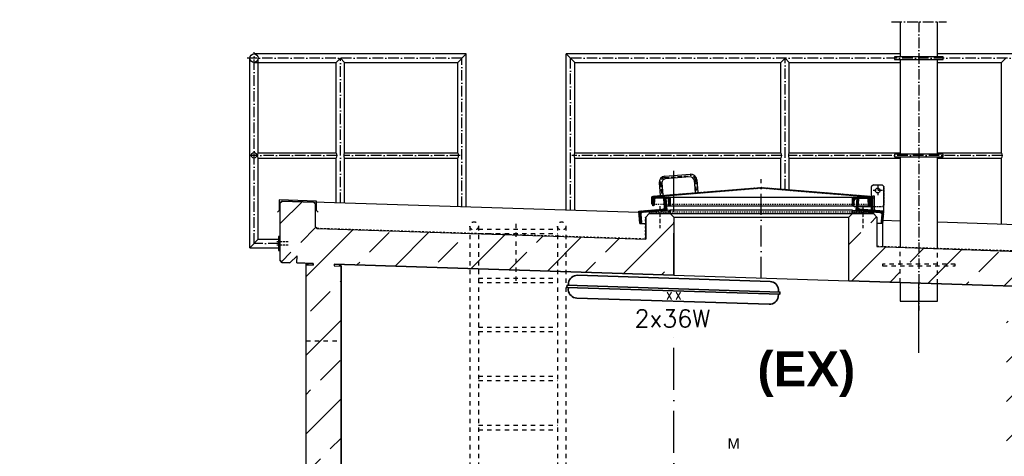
# Model space of a CAD drawing. Header units: millimetres. Extents: x -1777 to 1198744, y 17256 to 76241.
# Tile 29 of 201: x 74195 to 79819, y 53191 to 55683. Entities that reach past the tile are written whole.
import ezdxf
from ezdxf.enums import TextEntityAlignment as Align

# ---------------------------------------------------------------- set-up
doc = ezdxf.new("R2010")
doc.units = ezdxf.units.MM
doc.linetypes.add('ACAD_ISO10W100', pattern=[18, 12, -3, 0, -3])
doc.linetypes.add('JIS_02_1.0', pattern=[2, 1, -1])
doc.layers.add('Beschriftung', color=7, linetype='Continuous', lineweight=9)
doc.layers.add('elektro Installation', color=7, linetype='Continuous', lineweight=35)
doc.styles.add('LBB3.5M1000', font='isocp.shx', dxfattribs={"height": 3.5})
doc.styles.add('ROMANS', font='ROMANS', dxfattribs={"height": 0.2})

msp = doc.modelspace()

# ---------------------------------------------------------------- hatches: boundary and pattern name
h = msp.add_hatch()
h.set_pattern_fill('ANSI31', color=256)
h.set_pattern_definition([(45, (180353.186, 109163.53), (-2.24506403, 2.24506403), [])])
edge = h.paths.add_edge_path()
edge.add_line((77810.6074, 54668.38274), (77810.6074, 54630.68924))
edge.add_line((77810.6074, 54630.68924), (77805.6074, 54630.68924))
edge.add_line((77805.6074, 54630.68924), (77805.6074, 54668.76528))
edge.add_arc((77813.1074, 54668.76528), 7.5, 94.57392126, 180, ccw=False)
edge.add_line((77812.50931, 54676.24139), (78430.00931, 54725.64139))
edge.add_arc((78430.6074, 54718.16528), 7.5, 85.42607874, 94.57392126, ccw=False)
edge.add_line((78431.20549, 54725.64139), (79048.70549, 54676.24139))
edge.add_arc((79048.1074, 54668.76528), 7.5, 0, 85.42607874, ccw=False)
edge.add_line((79055.6074, 54668.76528), (79055.6074, 54630.68924))
edge.add_line((79055.6074, 54630.68924), (79050.6074, 54630.68924))
edge.add_line((79050.6074, 54630.68924), (79050.6074, 54668.38274))
edge.add_arc((79048.1074, 54668.38274), 2.5, 0, 85.38935068)
edge.add_line((79048.30836, 54670.87465), (78431.21028, 54720.64062))
edge.add_arc((78430.6074, 54713.16489), 7.5, 85.38935068, 94.61064932)
edge.add_line((78430.00452, 54720.64062), (77812.90644, 54670.87465))
edge.add_arc((77813.1074, 54668.38274), 2.5, 94.61064932, 180)
h = msp.add_hatch()
h.set_pattern_fill('ANSI31', color=256, angle=4.76364169)
h.set_pattern_definition([(49.7636417, (173060.3818, 116645.3815), (-2.42375146, 2.05086662), [])])
edge = h.paths.add_edge_path()
edge.add_line((77878.96779, 54664.23249), (77884.44879, 54664.68924))
edge.add_line((77884.44879, 54664.68924), (77890.26197, 54594.93104))
edge.add_line((77890.26197, 54594.93104), (77752.73866, 54583.47076))
edge.add_arc((77753.65216, 54572.50876), 11, 94.76364169, 184.76364169)
edge.add_line((77742.69015, 54571.59526), (77746.4272, 54526.7507))
edge.add_arc((77740.9462, 54526.29395), 5.5, -85.23635831, 4.76364169, ccw=False)
edge.add_line((77741.40295, 54520.81295), (77735.92195, 54520.3562))
edge.add_line((77735.92195, 54520.3562), (77730.10876, 54590.1144))
edge.add_line((77730.10876, 54590.1144), (77867.63208, 54601.57468))
edge.add_arc((77866.71858, 54612.53668), 11, 274.76364169, 364.76364169)
edge.add_line((77877.68058, 54613.45018), (77873.94354, 54658.29474))
edge.add_arc((77879.42454, 54658.75149), 5.5, 94.76364169, 184.76364169, ccw=False)
h = msp.add_hatch()
h.set_pattern_fill('ANSI31', color=256, angle=90)
h.set_pattern_definition([(135, (178370.043, 109163.53), (-2.24506403, -2.24506403), [])])
edge = h.paths.add_edge_path()
edge.add_arc((77828.6074, 54656.18924), 8.5, 90, 176.37147033)
edge.add_line((77820.12444, 54656.72718), (77818.09156, 54624.67027))
edge.add_arc((77813.85008, 54624.93924), 4.25, 270, 356.37147033, ccw=False)
edge.add_line((77813.85008, 54620.68924), (77810.6074, 54620.68924))
edge.add_line((77810.6074, 54620.68924), (77810.6074, 54668.13924))
edge.add_arc((77813.1574, 54668.13924), 2.55, 90, 180, ccw=False)
edge.add_line((77813.1574, 54670.68924), (77908.0574, 54670.68924))
edge.add_arc((77908.0574, 54668.13924), 2.55, 0, 90, ccw=False)
edge.add_line((77910.6074, 54668.13924), (77910.6074, 54620.68924))
edge.add_line((77910.6074, 54620.68924), (77907.36471, 54620.68924))
edge.add_arc((77907.36471, 54624.93924), 4.25, 183.62852967, 270, ccw=False)
edge.add_line((77903.12323, 54624.67027), (77901.09036, 54656.72718))
edge.add_arc((77892.6074, 54656.18924), 8.5, 3.62852967, 90)
edge.add_line((77892.6074, 54664.68924), (77828.6074, 54664.68924))
h = msp.add_hatch()
h.set_pattern_fill('ANSI31', color=256, angle=90)
h.set_pattern_definition([(135, (179510.043, 109163.53), (-2.24506403, -2.24506403), [])])
edge = h.paths.add_edge_path()
edge.add_arc((78968.6074, 54656.18924), 8.5, 90, 176.37147033)
edge.add_line((78960.12444, 54656.72718), (78958.09156, 54624.67027))
edge.add_arc((78953.85008, 54624.93924), 4.25, 270, 356.37147033, ccw=False)
edge.add_line((78953.85008, 54620.68924), (78950.6074, 54620.68924))
edge.add_line((78950.6074, 54620.68924), (78950.6074, 54668.13924))
edge.add_arc((78953.1574, 54668.13924), 2.55, 90, 180, ccw=False)
edge.add_line((78953.1574, 54670.68924), (79048.0574, 54670.68924))
edge.add_arc((79048.0574, 54668.13924), 2.55, 0, 90, ccw=False)
edge.add_line((79050.6074, 54668.13924), (79050.6074, 54620.68924))
edge.add_line((79050.6074, 54620.68924), (79047.36471, 54620.68924))
edge.add_arc((79047.36471, 54624.93924), 4.25, 183.62852967, 270, ccw=False)
edge.add_line((79043.12323, 54624.67027), (79041.09036, 54656.72718))
edge.add_arc((79032.6074, 54656.18924), 8.5, 3.62852967, 90)
edge.add_line((79032.6074, 54664.68924), (78968.6074, 54664.68924))
h = msp.add_hatch()
h.set_pattern_fill('ANSI31', color=256, angle=-4.76364169)
h.set_pattern_definition([(40.2363583, (182128.1943, 101394.8634), (-2.05086662, 2.42375146), [])])
edge = h.paths.add_edge_path()
edge.add_line((78982.24701, 54664.23249), (78976.766, 54664.68924))
edge.add_line((78976.766, 54664.68924), (78970.95282, 54594.93104))
edge.add_line((78970.95282, 54594.93104), (79108.47614, 54583.47076))
edge.add_arc((79107.56264, 54572.50876), 11, -4.76364169, 85.23635831, ccw=False)
edge.add_line((79118.52464, 54571.59526), (79114.78759, 54526.7507))
edge.add_arc((79120.26859, 54526.29395), 5.5, 175.23635831, 265.23635831)
edge.add_line((79119.81184, 54520.81295), (79125.29285, 54520.3562))
edge.add_line((79125.29285, 54520.3562), (79131.10603, 54590.1144))
edge.add_line((79131.10603, 54590.1144), (78993.58271, 54601.57468))
edge.add_arc((78994.49621, 54612.53668), 11, 175.23635831, 265.23635831, ccw=False)
edge.add_line((78983.53421, 54613.45018), (78987.27126, 54658.29474))
edge.add_arc((78981.79026, 54658.75149), 5.5, -4.76364169, 85.23635831)
h = msp.add_hatch()
h.set_pattern_fill('ANSI33', color=256, scale=50, style=0)
h.set_pattern_definition([(45, (77427.53, 48181.26), (-224.506, 224.506), []), (45, (77652.04, 48181.26), (-224.506, 224.506), [158.75, -79.375])])
h.paths.add_polyline_path([(75683.0826, 54307.74025), (75683.0826, 54637.5992), (75693.07807, 54647.59467), (75872.89092, 54641.79367), (75883.0826, 54631.602), (75883.0826, 54501.38684), (75893.41597, 54491.05347), (77770.6074, 54430.49282), (77770.6074, 54556.62649), (77790.6074, 54576.62649), (77910.6074, 54576.62649), (77930.6074, 54556.62649), (77930.6074, 54225.22696), (75990.95064, 54287.80282), (75990.6282, 54277.80802), (76030.6074, 54276.51824), (76030.6074, 51261.02696), (79830.6074, 51261.02696), (79830.6074, 54153.92528), (79870.58773, 54152.63546), (79870.91018, 54162.63026), (78930.6074, 54192.96565), (78930.6074, 54556.62649), (78950.6074, 54576.62649), (79070.6074, 54576.62649), (79090.6074, 54556.62649), (79090.6074, 54387.9079), (80171.17429, 54350.04896), (80180.84664, 54339.73171), (80180.84664, 54162.63651), (80170.5294, 54152.96415), (80125.5528, 54154.41515), (80086.86338, 54195.68414), (80085.5736, 54155.70494), (79990.95064, 54158.7576), (79990.6282, 54148.7628), (80030.6074, 54147.47301), (80030.6074, 51261.02696), (80753.34528, 51252.89107), (80753.34528, 50761.02696), (74960.27248, 50761.02696), (74960.27248, 51251.22957), (75830.6074, 51261.02696), (75830.6074, 54282.9705), (75870.26415, 54281.69112), (75870.5866, 54291.68592), (75777.71076, 54294.68222), (75779.00054, 54334.66142), (75737.73156, 54295.972), (75692.75496, 54297.423)])
h = msp.add_hatch()
h.set_pattern_fill('AR-SAND', color=256, scale=0.1)
h.set_pattern_definition([(37.5, (177911.4575, 109155.4673), (-0.16000313, 4.89413237), [0, -3.8608, 0, -4.318, 0, -4.1275]), (7.5, (177911.4575, 109155.467), (4.49523283, 7.168251), [0, -2.0828, 0, -3.4798, 0, -1.3335]), (327.5, (177908.3333, 109155.4673), (7.9099237, 0.01437185), [0, -1.27, 0, -4.572, 0, -5.969]), (317.5, (177908.333, 109155.467), (7.63556452, 2.22929323), [0, -0.635, 0, -2.9972, 0, -3.429])])
h.paths.add_polyline_path([(77790.6074, 54576.62649), (77910.6074, 54576.62649), (77910.6074, 54596.62649), (77790.6074, 54586.62649)])
h = msp.add_hatch()
h.set_pattern_fill('AR-SAND', color=256, scale=0.1)
h.set_pattern_definition([(37.5, (179071.4575, 109155.4673), (-0.16000313, 4.89413237), [0, -3.8608, 0, -4.318, 0, -4.1275]), (7.5, (179071.4575, 109155.467), (4.49523283, 7.168251), [0, -2.0828, 0, -3.4798, 0, -1.3335]), (327.5, (179068.3333, 109155.4673), (7.9099237, 0.01437185), [0, -1.27, 0, -4.572, 0, -5.969]), (317.5, (179068.333, 109155.467), (7.63556452, 2.22929323), [0, -0.635, 0, -2.9972, 0, -3.429])])
h.paths.add_polyline_path([(78950.6074, 54576.62649), (79070.6074, 54576.62649), (79070.6074, 54586.62649), (78950.6074, 54596.62649)])
h = msp.add_hatch(color=256)
h.dxf.hatch_style = 1
h.paths.add_polyline_path([(75840.92464, 54292.64286), (75830.6074, 54292.9757), (75830.6074, 54282.9705), (75840.6022, 54282.64806)])
h = msp.add_hatch(color=256)
h.dxf.hatch_style = 1
h.paths.add_polyline_path([(76030.6074, 54286.52344), (76020.6126, 54286.84589), (76020.29015, 54276.85109), (76030.6074, 54276.51824)])

# ---------------------------------------------------------------- linework, layer by layer
at = {"linetype": 'ACAD_ISO10W100', "ltscale": 5}
for p, q in [((79330.6074, 55671.76923), (79330.6074, 54023.03155)), ((76720.61798, 55463.67734), (75494.40465, 55463.67734)), ((75533.0826, 54405.27682), (75533.0826, 55497.82734)), ((76026.34816, 54636.84294), (76026.34816, 55463.67734)), ((76720.61798, 54614.44489), (76720.61798, 55463.67734)), ((80376.91179, 55463.67734), (77340.59681, 55463.67734)), ((77340.59681, 54594.44356), (77340.59681, 55463.67734)), ((78566.34816, 54714.82998), (78566.34816, 55463.67734)), ((76007.38188, 54908.67734), (75512.98724, 54908.67734)), ((76711.23256, 54908.67734), (76045.31445, 54908.67734)), ((78547.38188, 54908.67734), (77348.58389, 54908.67734)), ((79807.38188, 54908.67734), (78585.31445, 54908.67734)), ((75673.0826, 54405.27682), (75533.0826, 54405.27682))]:
    msp.add_line(p, q, dxfattribs=at)
for p, q in [((75508.9326, 54381.12682), (75508.9326, 55463.67734)), ((76744.76798, 55487.82734), (75533.0826, 55487.82734)), ((75557.2326, 54923.62734), (75557.2326, 55463.67734)), ((76026.34816, 55463.67734), (76002.19816, 55439.52734)), ((76050.49816, 55439.52734), (76026.34816, 55463.67734)), ((76744.76798, 55487.82734), (76696.46798, 55439.52734)), ((76744.76798, 54613.66578), (76744.76798, 55487.82734)), ((79223.5574, 55487.82734), (77316.44681, 55487.82734)), ((77316.44681, 54595.22267), (77316.44681, 55487.82734)), ((77316.44681, 55487.82734), (77364.74681, 55439.52734)), ((78566.34816, 55463.67734), (78542.19816, 55439.52734)), ((78590.49816, 55439.52734), (78566.34816, 55463.67734)), ((80330.84664, 55487.82734), (79437.6574, 55487.82734)), ((79826.34816, 55463.67734), (79802.19816, 55439.52734)), ((75533.0826, 55439.52734), (76002.19816, 55439.52734)), ((76002.19816, 54923.62734), (76002.19816, 55439.52734)), ((76050.49816, 55439.52734), (76696.46798, 55439.52734)), ((76050.49816, 54923.62734), (76050.49816, 55439.52734)), ((76696.46798, 54923.62734), (76696.46798, 55439.52734)), ((77364.74681, 55439.52734), (78542.19816, 55439.52734)), ((77364.74681, 54923.62734), (77364.74681, 55439.52734)), ((78542.19816, 54923.62734), (78542.19816, 55439.52734)), ((78590.49816, 55439.52734), (79223.5574, 55439.52734)), ((78590.49816, 54923.62734), (78590.49816, 55439.52734)), ((79437.6574, 55439.52734), (79802.19816, 55439.52734)), ((79802.19816, 54923.62734), (79802.19816, 55439.52734)), ((75557.2326, 54923.62734), (76002.19816, 54923.62734)), ((75557.2326, 54429.42682), (75557.2326, 54893.72734)), ((75557.2326, 54893.72734), (76002.19816, 54893.72734)), ((76002.19816, 54637.62205), (76002.19816, 54893.72734)), ((76050.49816, 54923.62734), (76696.46798, 54923.62734)), ((76050.49816, 54893.72734), (76696.46798, 54893.72734)), ((76050.49816, 54636.06383), (76050.49816, 54893.72734)), ((76696.46798, 54615.224), (76696.46798, 54893.72734)), ((77364.74681, 54923.62734), (78542.19816, 54923.62734)), ((77364.74681, 54893.72734), (78542.19816, 54893.72734)), ((77364.74681, 54593.66445), (77364.74681, 54893.72734)), ((78542.19816, 54716.76198), (78542.19816, 54893.72734)), ((78590.49816, 54923.62734), (79223.5574, 54923.62734)), ((78590.49816, 54893.72734), (79223.5574, 54893.72734)), ((78590.49816, 54712.89798), (78590.49816, 54893.72734)), ((79437.6574, 54923.62734), (79802.19816, 54923.62734)), ((79437.6574, 54893.72734), (79802.19816, 54893.72734)), ((79802.19816, 54515.02909), (79802.19816, 54893.72734)), ((77879.90574, 54789.97816), (78023.44714, 54801.46147)), ((78024.72306, 54785.51243), (77881.18166, 54774.02911)), ((78024.72306, 54785.51243), (77881.18166, 54774.02911)), ((77846.89122, 54751.22198), (77852.63287, 54679.45128)), ((77862.84026, 54752.4979), (77868.58192, 54680.7272)), ((78046.25427, 54767.17102), (78051.99593, 54695.40032)), ((78062.20332, 54768.44695), (78067.94497, 54696.67625)), ((79070.6074, 54740.68924), (79060.6074, 54730.68924)), ((79070.6074, 54740.68924), (79060.6074, 54730.68924)), ((79060.6074, 54604.7807), (79060.6074, 54730.68924)), ((79060.6074, 54595.98929), (79060.6074, 54730.68924)), ((79070.6074, 54740.68924), (79120.6074, 54740.68924)), ((79070.6074, 54740.68924), (79120.6074, 54740.68924)), ((79130.6074, 54730.68924), (79120.6074, 54740.68924)), ((79130.6074, 54730.68924), (79120.6074, 54740.68924)), ((79130.6074, 54590.15595), (79130.6074, 54730.68924)), ((79130.6074, 54590.15595), (79130.6074, 54730.68924)), ((77908.0574, 54670.68924), (78953.1574, 54670.68924)), ((79060.6074, 54664.68924), (79055.6074, 54664.68924)), ((79066.6074, 54665.68924), (79076.6074, 54665.68924)), ((75693.07807, 54647.59467), (75683.0826, 54637.5992)), ((75683.0826, 54307.74025), (75683.0826, 54637.5992)), ((77730.79703, 54581.8552), (75693.07807, 54647.59467)), ((75872.89092, 54641.79367), (75883.0826, 54631.602)), ((75883.0826, 54631.602), (75883.0826, 54501.38684)), ((77888.11546, 54620.68924), (78960.29231, 54620.68924)), ((78984.13747, 54620.68924), (79050.6074, 54620.68924)), ((77790.6074, 54576.62649), (77770.6074, 54556.62649)), ((77770.6074, 54556.62649), (77770.6074, 54430.49282)), ((77790.6074, 54576.62649), (79070.6074, 54576.62649)), ((77910.6074, 54576.62649), (77930.6074, 54556.62649)), ((77930.6074, 54556.62649), (78930.6074, 54556.62649)), ((77930.6074, 54556.62649), (77930.6074, 54225.22696)), ((78950.6074, 54576.62649), (78930.6074, 54556.62649)), ((78930.6074, 54192.96565), (78930.6074, 54556.62649)), ((79070.6074, 54576.62649), (79090.6074, 54556.62649)), ((79090.6074, 54556.62649), (79090.6074, 54459.528)), ((75883.0826, 54501.38684), (75893.41597, 54491.05347)), ((77735.92195, 54520.3562), (77770.6074, 54520.3562)), ((79090.6074, 54520.3562), (79090.6074, 54387.9079)), ((79125.29285, 54520.3562), (79090.6074, 54520.3562)), ((79223.5574, 54533.6968), (79126.66505, 54536.82267)), ((80180.84664, 54502.81339), (79437.6574, 54526.78965)), ((75893.41597, 54491.05347), (77770.6074, 54430.49282)), ((75557.2326, 54429.42682), (75508.9326, 54381.12682)), ((75557.2326, 54429.42682), (75673.0826, 54429.42682)), ((79090.6074, 54387.9079), (80076.9783, 54356.08628)), ((75508.9326, 54381.12682), (75673.0826, 54381.12682)), ((75779.00054, 54334.66142), (75737.73156, 54295.972)), ((75777.71076, 54294.68222), (75779.00054, 54334.66142)), ((75683.0826, 54307.74025), (75692.75496, 54297.423)), ((75692.75496, 54297.423), (75737.73156, 54295.972)), ((75777.71076, 54294.68222), (75830.6074, 54292.9757)), ((75830.6074, 51261.02696), (75830.6074, 54292.9757)), ((75830.6074, 54292.9757), (75870.5866, 54291.68592)), ((75870.26415, 54281.69112), (75830.6074, 54282.9705)), ((75840.92464, 54292.64286), (75840.6022, 54282.64806)), ((75870.5866, 54291.68592), (75870.26415, 54281.69112)), ((75990.95064, 54287.80282), (75990.6282, 54277.80802)), ((75990.6282, 54277.80802), (76030.6074, 54276.51824)), ((75990.95064, 54287.80282), (79870.91018, 54162.63026)), ((76020.6126, 54286.84589), (76020.29015, 54276.85109)), ((76030.6074, 51261.02696), (76030.6074, 54286.52344)), ((79330.6074, 53781.22167), (79330.6074, 54180.06113))]:
    msp.add_line(p, q)
at = {"linetype": 'ACAD_ISO10W100', "ltscale": 2}
for p, q in [((77880.5437, 54782.00364), (78024.0851, 54793.48695)), ((77854.86574, 54751.85994), (77860.6074, 54680.08924)), ((78054.2288, 54767.80899), (78059.97045, 54696.03829)), ((79095.6074, 54734.58187), (79095.6074, 54681.79662)), ((79095.6074, 54734.58187), (79095.6074, 54681.79662)), ((79122.00002, 54708.18924), (79069.21477, 54708.18924)), ((79122.00002, 54708.18924), (79069.21477, 54708.18924)), ((77850.6074, 54618.5636), (77850.6074, 54493.67949)), ((79010.6074, 54618.5636), (79010.6074, 54493.67949))]:
    msp.add_line(p, q, dxfattribs=at)
at = {"linetype": 'ACAD_ISO10W100', "ltscale": 20}
for p, q in [((77930.6074, 54225.22696), (77930.6074, 54820.97221)), ((77930.6074, 52489.95657), (77930.6074, 53887.79592))]:
    msp.add_line(p, q, dxfattribs=at)
at = {"linetype": 'ACAD_ISO10W100', "ltscale": 10}
msp.add_line((78430.6074, 54209.09631), (78430.6074, 54772.62649), dxfattribs=at)
at = {"linetype": 'JIS_02_1.0', "ltscale": 2.5}
for p, q in [((79055.6074, 54664.68924), (79032.6074, 54664.68924)), ((78972.59934, 54614.68924), (78983.63747, 54614.68924))]:
    msp.add_line(p, q, dxfattribs=at)
at = {"linetype": 'JIS_02_1.0', "ltscale": 10}
for p, q in [((75885.0826, 54501.38684), (75885.0826, 54629.13082)), ((77768.6074, 54432.55838), (77768.6074, 54554.68706)), ((79092.6074, 54389.84442), (79092.6074, 54554.68706)), ((75885.0826, 54501.38684), (75893.41489, 54493.05455)), ((75893.41489, 54493.05455), (77768.6074, 54432.55838)), ((79092.6074, 54389.84442), (80220.64951, 54353.4523))]:
    msp.add_line(p, q, dxfattribs=at)
at = {"linetype": 'JIS_02_1.0', "ltscale": 5}
for p, q in [((77810.6074, 54630.68924), (79050.6074, 54630.68924)), ((77790.6074, 54586.62649), (79070.6074, 54586.62649))]:
    msp.add_line(p, q, dxfattribs=at)
at = {"linetype": 'JIS_02_1.0', "ltscale": 25}
for p, q in [((76766.44681, 54505.27682), (76766.44681, 52585.47515)), ((76814.74681, 54505.27682), (76814.74681, 52659.95164)), ((77030.6074, 54192.96565), (77030.6074, 54520.3562)), ((77266.44681, 54505.27682), (77266.44681, 52107.10524)), ((77314.74681, 54505.27682), (77314.74681, 52084.34282)), ((76814.74681, 54487.69358), (77266.44681, 54487.69358)), ((76814.74681, 54462.69358), (77266.44681, 54462.69358)), ((79223.45343, 54183.51806), (79223.5574, 54383.61876)), ((79437.6574, 54176.60756), (79437.6574, 54376.71161)), ((76814.74681, 54207.69358), (77266.44681, 54207.69358)), ((76814.74681, 54182.69358), (77266.44681, 54182.69358)), ((76814.74681, 53927.69358), (77266.44681, 53927.69358)), ((76814.74681, 53902.69358), (77266.44681, 53902.69358)), ((75830.6074, 53850.02696), (76030.6074, 53850.02696)), ((76814.74681, 53647.69358), (77266.44681, 53647.69358)), ((76814.74681, 53622.69358), (77266.44681, 53622.69358)), ((76814.74681, 53367.69358), (77266.44681, 53367.69358)), ((76814.74681, 53342.69358), (77266.44681, 53342.69358))]:
    msp.add_line(p, q, dxfattribs=at)
at = {"color": 253, "linetype": 'ACAD_ISO10W100'}
for p, q in [((75727.76483, 54415.27682), (75662.58079, 54415.27682)), ((75727.76483, 54395.27682), (75662.58079, 54395.27682))]:
    msp.add_line(p, q, dxfattribs=at)
for points in [[(79223.5574, 55671.76923), (79223.5574, 55471.20335)], [(79437.6574, 55471.20335), (79437.6574, 55671.76923)], [(79469.08602, 55471.20335), (79192.12877, 55471.20335), (79192.12877, 55456.15133), (79469.08602, 55456.15133), (79469.08602, 55471.20335)], [(79223.5574, 55456.15133), (79223.5574, 54916.20335)], [(79437.6574, 54916.20335), (79437.6574, 55456.15133)], [(79469.08602, 54916.20335), (79192.12877, 54916.20335), (79192.12877, 54901.15133), (79469.08602, 54901.15133), (79469.08602, 54916.20335)], [(79223.5574, 54901.15133), (79223.5574, 54383.61876)], [(79437.6574, 54376.71161), (79437.6574, 54901.15133)], [(78960.29231, 54654.57001), (78971.43643, 54664.68924), (79032.6074, 54664.68924)], [(75899.67499, 54584.70973), (75890.07332, 54594.3114), (75890.07332, 54647.94226), (75677.1587, 54654.13309), (75677.1587, 54594.50503), (75667.55702, 54584.90335)], [(75830.6074, 51261.02696), (75830.6074, 54282.9705), (75870.26415, 54281.69112), (75870.5866, 54291.68592), (75777.71076, 54294.68222), (75779.00054, 54334.66142), (75737.73156, 54295.972), (75692.75496, 54297.423), (75683.0826, 54307.74025), (75683.0826, 54637.5992), (75693.07807, 54647.59467), (75872.89092, 54641.79367), (75883.0826, 54631.602), (75883.0826, 54501.38684), (75893.41597, 54491.05347), (77770.6074, 54430.49282), (77770.6074, 54556.62649), (77790.6074, 54576.62649), (77910.6074, 54576.62649), (77930.6074, 54556.62649), (77930.6074, 54225.22696), (75990.95064, 54287.80282), (75990.6282, 54277.80802), (76030.6074, 54276.51824), (76030.6074, 51261.02696)], [(78972.59934, 54614.68924), (78960.29231, 54614.68924), (78960.29231, 54654.57001)], [(79060.6074, 54614.68924), (78983.63747, 54614.68924)], [(79870.91018, 54162.63026), (78930.6074, 54192.96565), (78930.6074, 54556.62649), (78950.6074, 54576.62649), (79070.6074, 54576.62649), (79090.6074, 54556.62649), (79090.6074, 54387.9079), (80171.17429, 54350.04896)], [(79123.5574, 54520.3562), (79123.5574, 54386.84489)], [(79223.45343, 54183.51806), (79223.5574, 54076.60756), (79437.6574, 54076.60756), (79437.6574, 54176.60756)]]:
    msp.add_lwpolyline(points)
for points in [[(77810.6074, 54668.38274), (77810.6074, 54630.68924), (77805.6074, 54630.68924), (77805.6074, 54668.76528, -0.3910205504), (77812.50931, 54676.24139), (78430.00931, 54725.64139, -0.039936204), (78431.20549, 54725.64139), (79048.70549, 54676.24139, -0.3910205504), (79055.6074, 54668.76528), (79055.6074, 54630.68924), (79050.6074, 54630.68924), (79050.6074, 54668.38274, 0.3908358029), (79048.30836, 54670.87465), (78431.21028, 54720.64062, 0.0402572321), (78430.00452, 54720.64062), (77812.90644, 54670.87465, 0.3908358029)], [(77878.96779, 54664.23249), (77884.44879, 54664.68924), (77890.26197, 54594.93104), (77752.73866, 54583.47076, 0.4142135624), (77742.69015, 54571.59526), (77746.4272, 54526.7507, -0.4142135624), (77741.40295, 54520.81295), (77735.92195, 54520.3562), (77730.10876, 54590.1144), (77867.63208, 54601.57468, 0.4142135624), (77877.68058, 54613.45018), (77873.94354, 54658.29474, -0.4142135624)], [(77828.6074, 54664.68924, 0.3957840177), (77820.12444, 54656.72718), (77818.09156, 54624.67027, -0.3957840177), (77813.85008, 54620.68924), (77810.6074, 54620.68924), (77810.6074, 54668.13924, -0.4142135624), (77813.1574, 54670.68924), (77908.0574, 54670.68924, -0.4142135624), (77910.6074, 54668.13924), (77910.6074, 54620.68924), (77907.36471, 54620.68924, -0.3957840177), (77903.12323, 54624.67027), (77901.09036, 54656.72718, 0.3957840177), (77892.6074, 54664.68924)], [(78968.6074, 54664.68924, 0.3957840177), (78960.12444, 54656.72718), (78958.09156, 54624.67027, -0.3957840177), (78953.85008, 54620.68924), (78950.6074, 54620.68924), (78950.6074, 54668.13924, -0.4142135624), (78953.1574, 54670.68924), (79048.0574, 54670.68924, -0.4142135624), (79050.6074, 54668.13924), (79050.6074, 54620.68924), (79047.36471, 54620.68924, -0.3957840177), (79043.12323, 54624.67027), (79041.09036, 54656.72718, 0.3957840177), (79032.6074, 54664.68924)], [(78982.24701, 54664.23249), (78976.766, 54664.68924), (78970.95282, 54594.93104), (79108.47614, 54583.47076, -0.4142135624), (79118.52464, 54571.59526), (79114.78759, 54526.7507, 0.4142135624), (79119.81184, 54520.81295), (79125.29285, 54520.3562), (79131.10603, 54590.1144), (78993.58271, 54601.57468, -0.4142135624), (78983.53421, 54613.45018), (78987.27126, 54658.29474, 0.4142135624)]]:
    msp.add_lwpolyline(points, format="xyb", close=True)
at = {"linetype": 'JIS_02_1.0', "ltscale": 2.5}
msp.add_lwpolyline([(79060.6074, 54658.69647), (79060.6074, 54658.69647), (79060.6074, 54730.68924), (79070.6074, 54740.68924), (79120.6074, 54740.68924), (79130.6074, 54730.68924), (79130.6074, 54624.68924), (79120.6074, 54614.68924), (79060.6074, 54614.68924)], dxfattribs=at)
for points in [[(79066.6074, 54595.48929), (79076.6074, 54594.65595), (79076.6074, 54675.68924), (79066.6074, 54675.68924)], [(77790.6074, 54576.62649), (77910.6074, 54576.62649), (77910.6074, 54596.62649), (77790.6074, 54586.62649)], [(77910.6074, 54576.62649), (78950.6074, 54576.62649), (78950.6074, 54596.62649), (77910.6074, 54596.62649)], [(79070.6074, 54576.62649), (78950.6074, 54576.62649), (78950.6074, 54596.62649), (79070.6074, 54586.62649)], [(75673.0826, 54365.27682), (75683.0826, 54365.27682), (75683.0826, 54445.27682), (75673.0826, 54445.27682)]]:
    msp.add_lwpolyline(points, close=True)
at = {"linetype": 'JIS_02_1.0', "ltscale": 25}
msp.add_lwpolyline([(79123.5574, 54278.33929), (79537.6574, 54278.33929), (79537.6574, 54288.33929), (79123.5574, 54288.33929)], close=True, dxfattribs=at)
for centre, radius in [((75533.0826, 55463.67734), 24.15), ((75533.0826, 54908.67734), 14.95), ((79095.6074, 54708.18924), 13.5), ((79095.6074, 54708.18924), 13.5)]:
    msp.add_circle(centre, radius)
for centre in [(76790.59681, 54505.27682), (77290.59681, 54505.27682)]:
    msp.add_circle(centre, 24.15, dxfattribs=at)
for centre, radius, start, end in [((75576.19889, 54908.67734), 24.15, 141.75338012, 218.24661988), ((75983.23188, 54908.67734), 24.15, 321.75338012, 38.24661988), ((76069.46445, 54908.67734), 24.15, 141.75338012, 218.24661988), ((76677.5017, 54908.67734), 24.15, 321.75338012, 38.24661988), ((77383.7131, 54908.67734), 24.15, 141.75338012, 218.24661988), ((78523.23188, 54908.67734), 24.15, 321.75338012, 38.24661988), ((78609.46445, 54908.67734), 24.15, 141.75338012, 218.24661988), ((79783.23188, 54908.67734), 24.15, 321.75338012, 38.24661988), ((77882.77657, 54754.09281), 36, 94.57392126, 184.57392126), ((78026.31797, 54765.57612), 36, 4.57392126, 94.57392126), ((78026.31797, 54765.57612), 20, 4.57392126, 94.57392126), ((78045.25746, 54767.09128), 20, 92.83970525, 94.57392126), ((77882.77657, 54754.09281), 20, 94.57392126, 184.57392126), ((78430.6074, 54713.16489), 7.5, 85.38935068, 94.61064932), ((78430.6074, 54718.16528), 7.5, 85.42607874, 94.57392126)]:
    msp.add_arc(centre, radius, start, end)
at = {"linetype": 'ACAD_ISO10W100', "ltscale": 2}
for centre, start, end in [((77882.77657, 54754.09281), 94.57392126, 184.57392126), ((78026.31797, 54765.57612), 4.57392126, 94.57392126)]:
    msp.add_arc(centre, 28, start, end, dxfattribs=at)
at = {"layer": 'elektro Installation', "linetype": 'Continuous', "ltscale": 100}
for points in [[(78528.39355, 54128.03594), (78528.86498, 54142.6489, 0.3765296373), (78480.3214, 54188.59966), (77380.89339, 54224.06865, 0.3765296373), (77329.48897, 54181.34234), (77329.01754, 54166.72938)], [(77328.6371, 54154.93697), (77328.15802, 54140.08701, 0.3765296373), (77376.7016, 54094.13625), (78476.12961, 54058.66726, 0.3765296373), (78527.53403, 54101.39357), (78528.01311, 54116.24353)]]:
    msp.add_lwpolyline(points, format="xyb", dxfattribs=at)
msp.add_lwpolyline([(77320.57848, 54155.19695), (78536.07173, 54115.98355), (78536.45217, 54127.77596), (77320.95892, 54166.98936)], close=True, dxfattribs=at)

# ---------------------------------------------------------------- texts
at = {"layer": 'elektro Installation', "linetype": 'Continuous', "ltscale": 100, "style": 'ROMANS'}
for p in [(77905.69669, 54127.14466), (77956.75144, 54127.14466)]:
    msp.add_text('X', height=41.67311, dxfattribs=at).set_placement(p, align=Align.TOP_CENTER)
msp.add_text('2x36W', height=100, dxfattribs=at).set_placement((77706.50665, 54027.30082), align=Align.TOP_LEFT)

# ---------------------------------------------------------------- next in the draw order: texts
at = {"char_height": 200, "width": 602.3620889, "attachment_point": 1, "style": 'LBB3.5M1000', "bg_fill": 2}
for insert in [(68891.93878, 53872.02112), (78372.10008, 53789.73223)]:
    msp.add_mtext('\\pi36.311;{\\fArial|b1|i0|c0|p34;(EX)}', dxfattribs=dict(at, insert=insert))
at = {"layer": 'Beschriftung', "insert": (65492.4925, 56138.7014), "char_height": 150, "width": 1682.9463594, "attachment_point": 1, "style": 'LBB3.5M1000', "bg_fill": 2}
msp.add_mtext('\\pi387.94;{\\fArial|b1|i0|c0|p34;SECTION\\L\\P\\pi383.65;\\fArial|b1|i1|c0|p34;\\lSCHNITT}', dxfattribs=at)
at = {"layer": 'Beschriftung', "color": 1, "insert": (78237.46609, 53293.71404), "char_height": 60, "width": 111.9584505, "attachment_point": 1, "style": 'LBB3.5M1000', "bg_fill": 2}
msp.add_mtext('{\\fArial|b0|i0|c0|p34;\\C256;M}', dxfattribs=at)

# ---------------------------------------------------------------- next in the draw order: texts
at = {"layer": 'Beschriftung', "insert": (76304.19632, 56138.7014), "char_height": 150, "width": 1682.9463594, "attachment_point": 1, "style": 'LBB3.5M1000', "bg_fill": 2}
msp.add_mtext('\\pi387.94;{\\fArial|b1|i0|c0|p34;SECTION\\L\\P\\pi383.65;\\fArial|b1|i1|c0|p34;\\lSCHNITT}', dxfattribs=at)

# ---------------------------------------------------------------- next in the draw order: linework, layer by layer
at = {"linetype": 'ACAD_ISO10W100', "ltscale": 5}
msp.add_line((79173.5574, 55671.76923), (79487.6574, 55671.76923), dxfattribs=at)

doc.saveas('drawing.dxf')
